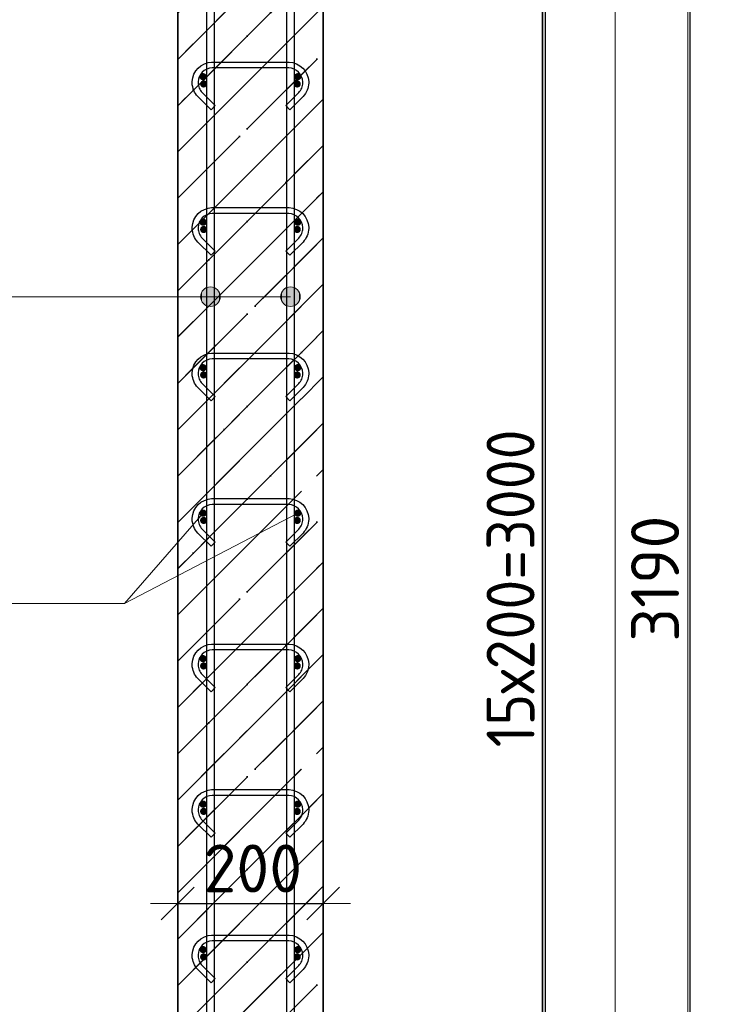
# Model space of a CAD drawing. Header units: millimetres. Extents: x -24871 to 40608, y -2869 to 48080.
# Tile 20 of 119: x -21420 to -20461, y 44129 to 45482. Entities that reach past the tile are written whole.
import ezdxf

# ---------------------------------------------------------------- set-up
doc = ezdxf.new("R2010")
doc.units = ezdxf.units.MM
doc.header["$PDMODE"] = 65
doc.linetypes.add('______11', pattern=[150, 120, -15, 0, -15])
doc.linetypes.add('______5', pattern=[330, 240, -30, 30, -30])
for name, color, linetype, lineweight in [('Standard', 7, 'Continuous', 25), ('Арм.стержн. Арматура края', 96, 'Continuous', 35), ('Арм.стержн. вертикальными 1', 22, 'Continuous', 35), ('Арм.стержн.горизонт. 1', 180, 'Continuous', 35), ('Размерная линия_ общее', 7, 'Continuous', 13)]:
    doc.layers.add(name, color=color, linetype=linetype, lineweight=lineweight)
doc.layers.add('Арм.стержн.Стяжки', color=7, linetype='Continuous', lineweight=35, true_color=0x501e0f)
doc.styles.add('ISOCPEUR', font='ISOCPEUR')
doc.dimstyles.new('DIMSTYLE_5', dxfattribs={"dimtxt": 66, "dimasz": 75, "dimexe": 0, "dimexo": 0, "dimgap": 33, "dimtad": 2, "dimdec": 0, "dimrnd": 5, "dimzin": 12, "dimdsep": 46, "dimtxsty": 'ISOCPEUR', "dimblk1": 'ALL_ML_STRICH', "dimblk2": 'ALL_ML_STRICH', "dimsah": 1, "dimcen": 0, "dimclrd": 7, "dimclre": 256, "dimclrt": 7, "dimadec": 0, "dimazin": 0, "dimtfac": 1, "dimtdec": 0, "dimtix": 1, "dimtmove": 2, "dimatfit": 3, "dimfxl": 0, "dimtzin": 0, "dimlwd": 0, "dimlwe": -3, "dimarcsym": 0})

# ---------------------------------------------------------------- blocks, each defined once
blk = doc.blocks.new('ALL_ML_STRICH')
at = {"color": 0, "linetype": 'ByBlock', "lineweight": -2}
for p, q in [((0, -0.5), (0, 0.5)), ((-0.3, -0.3), (0.3, 0.3)), ((-1, 0), (0.5, 0))]:
    blk.add_line(p, q, dxfattribs=at)
blk = doc.blocks.new('*D88')
at = {"layer": 'DEFPOINTS', "color": 7, "linetype": 'Continuous', "lineweight": 13, "transparency": 33554687}
for p in [(-20880.8, 46299.1), (-21002.8, 43109.1), (-20498.8, 43109.1)]:
    blk.add_point(p, dxfattribs=at)
at = {"layer": 'Размерная линия_ общее', "color": 253, "linetype": 'Continuous', "lineweight": -2, "true_color": 0xa0a0a0, "transparency": 33554687}
for p, q in [((-20860.8, 46299.1), (-20498.8, 46299.1)), ((-20982.8, 43109.1), (-20498.8, 43109.1))]:
    blk.add_line(p, q, dxfattribs=at)
at = {"layer": 'Размерная линия_ общее', "color": 7, "linetype": 'Continuous', "lineweight": -2, "transparency": 33554687}
blk.add_line((-20498.8, 43109.1), (-20498.8, 46299.1), dxfattribs=at)
at = {"layer": 'Размерная линия_ общее', "color": 7, "linetype": 'Continuous', "lineweight": 13, "transparency": 33554687, "xscale": 75, "yscale": 75, "zscale": 75}
for p, rotation in [((-20498.8, 46299.1), 90), ((-20498.8, 43109.1), 270)]:
    blk.add_blockref('ALL_ML_STRICH', p, dxfattribs=dict(at, rotation=rotation))
at = {"layer": 'Размерная линия_ общее', "color": 7, "linetype": 'Continuous', "lineweight": 13, "transparency": 33554687, "insert": (-20546.8, 44714), "char_height": 66, "width": 264, "attachment_point": 5, "rotation": 90, "style": 'ISOCPEUR'}
blk.add_mtext('\\A1;{3190}', dxfattribs=at)
blk = doc.blocks.new('*D91')
at = {"layer": 'DEFPOINTS', "color": 7, "linetype": 'Continuous', "lineweight": 13, "transparency": 33554687}
for p in [(-21037.8, 46204.1), (-21037.8, 43204.1), (-20697.4, 43204.1)]:
    blk.add_point(p, dxfattribs=at)
at = {"layer": 'Размерная линия_ общее', "color": 253, "linetype": 'Continuous', "lineweight": -2, "true_color": 0xa0a0a0, "transparency": 33554687}
for p, q in [((-21017.8, 46204.1), (-20697.4, 46204.1)), ((-21017.8, 43204.1), (-20697.4, 43204.1))]:
    blk.add_line(p, q, dxfattribs=at)
at = {"layer": 'Размерная линия_ общее', "color": 7, "linetype": 'Continuous', "lineweight": -2, "transparency": 33554687}
blk.add_line((-20697.4, 43204.1), (-20697.4, 46204.1), dxfattribs=at)
at = {"layer": 'Размерная линия_ общее', "color": 7, "linetype": 'Continuous', "lineweight": 13, "transparency": 33554687, "xscale": 75, "yscale": 75, "zscale": 75}
for p, rotation in [((-20697.4, 46204.1), 90), ((-20697.4, 43204.1), 270)]:
    blk.add_blockref('ALL_ML_STRICH', p, dxfattribs=dict(at, rotation=rotation))
at = {"layer": 'Размерная линия_ общее', "color": 7, "linetype": 'Continuous', "lineweight": 13, "transparency": 33554687, "insert": (-20778.4, 44482.1), "char_height": 66, "width": 3.3, "attachment_point": 1, "rotation": 90, "line_spacing_factor": 0.60241, "style": 'ISOCPEUR'}
blk.add_mtext('\\W0.91;15х200=3000', dxfattribs=at)
blk = doc.blocks.new('*D102')
at = {"layer": 'DEFPOINTS', "color": 7, "linetype": 'Continuous', "lineweight": 13, "transparency": 33554687}
for p in [(-21202.8, 44267.7), (-21002.8, 44266.8), (-21202.8, 44258.2)]:
    blk.add_point(p, dxfattribs=at)
at = {"layer": 'Размерная линия_ общее', "color": 253, "linetype": 'Continuous', "lineweight": -2, "true_color": 0xa0a0a0, "transparency": 33554687}
for p, q in [((-21202.8, 44267.7), (-21202.8, 44267.7)), ((-21002.8, 44267.7), (-21002.8, 44267.7))]:
    blk.add_line(p, q, dxfattribs=at)
at = {"layer": 'Размерная линия_ общее', "color": 7, "linetype": 'Continuous', "lineweight": -2, "transparency": 33554687}
blk.add_line((-21202.8, 44267.7), (-21002.8, 44267.7), dxfattribs=at)
at = {"layer": 'Размерная линия_ общее', "color": 7, "linetype": 'Continuous', "lineweight": 13, "transparency": 33554687, "xscale": 75, "yscale": 75, "zscale": 75, "rotation": 180}
blk.add_blockref('ALL_ML_STRICH', (-21202.8, 44267.7), dxfattribs=at)
at = {"layer": 'Размерная линия_ общее', "color": 7, "linetype": 'Continuous', "lineweight": 13, "transparency": 33554687, "xscale": 75, "yscale": 75, "zscale": 75}
blk.add_blockref('ALL_ML_STRICH', (-21002.8, 44267.7), dxfattribs=at)
at = {"layer": 'Размерная линия_ общее', "color": 7, "linetype": 'Continuous', "lineweight": 13, "transparency": 33554687, "insert": (-21099.5, 44315.7), "char_height": 66, "width": 198, "attachment_point": 5, "style": 'ISOCPEUR'}
blk.add_mtext('\\A1;{200}', dxfattribs=at)

msp = doc.modelspace()

# ---------------------------------------------------------------- hatches: boundary and pattern name
at = {"layer": 'Standard', "linetype": 'Continuous', "lineweight": 35, "transparency": 33554687}
h = msp.add_hatch(dxfattribs=at)
h.set_pattern_fill('__________541', scale=30, angle=135, style=0, pattern_type=2)
h.set_pattern_definition([(225, (0, 0), (63.63961, -63.63961), [120, -15, 0, -15]), (225, (31.82, -31.82), (63.63961, -63.63961), [240, -30, 30, -30])])
h.paths.add_polyline_path([(-21002.8, 46299.1), (-21202.8, 46299.1), (-21202.8, 43109.1), (-21002.8, 43109.1)], flags=0)
at = {"layer": 'Арм.стержн. Арматура края', "linetype": 'Continuous', "lineweight": 50, "transparency": 33554687}
for points in [[(-21162.1, 45394.1), (-21162.5, 45396), (-21163.6, 45397.6), (-21165.2, 45398.7), (-21167.1, 45399.1), (-21169, 45398.7), (-21170.6, 45397.6), (-21171.7, 45396), (-21172.1, 45394.1), (-21171.7, 45392.2), (-21170.6, 45390.5), (-21169, 45389.5), (-21167.1, 45389.1), (-21165.2, 45389.5), (-21163.6, 45390.5), (-21162.5, 45392.2)], [(-21033.6, 45394.1), (-21034, 45396), (-21035, 45397.6), (-21036.7, 45398.7), (-21038.6, 45399.1), (-21040.5, 45398.7), (-21042.1, 45397.6), (-21043.2, 45396), (-21043.6, 45394.1), (-21043.2, 45392.2), (-21042.1, 45390.5), (-21040.5, 45389.5), (-21038.6, 45389.1), (-21036.7, 45389.5), (-21035, 45390.5), (-21034, 45392.2)], [(-21162.1, 45194.1), (-21162.5, 45196), (-21163.6, 45197.6), (-21165.2, 45198.7), (-21167.1, 45199.1), (-21169, 45198.7), (-21170.6, 45197.6), (-21171.7, 45196), (-21172.1, 45194.1), (-21171.7, 45192.2), (-21170.6, 45190.5), (-21169, 45189.5), (-21167.1, 45189.1), (-21165.2, 45189.5), (-21163.6, 45190.5), (-21162.5, 45192.2)], [(-21033.6, 45194.1), (-21034, 45196), (-21035, 45197.6), (-21036.7, 45198.7), (-21038.6, 45199.1), (-21040.5, 45198.7), (-21042.1, 45197.6), (-21043.2, 45196), (-21043.6, 45194.1), (-21043.2, 45192.2), (-21042.1, 45190.5), (-21040.5, 45189.5), (-21038.6, 45189.1), (-21036.7, 45189.5), (-21035, 45190.5), (-21034, 45192.2)], [(-21162.1, 44994.1), (-21162.5, 44996), (-21163.6, 44997.6), (-21165.2, 44998.7), (-21167.1, 44999.1), (-21169, 44998.7), (-21170.6, 44997.6), (-21171.7, 44996), (-21172.1, 44994.1), (-21171.7, 44992.2), (-21170.6, 44990.5), (-21169, 44989.5), (-21167.1, 44989.1), (-21165.2, 44989.5), (-21163.6, 44990.5), (-21162.5, 44992.2)], [(-21033.6, 44994.1), (-21034, 44996), (-21035, 44997.6), (-21036.7, 44998.7), (-21038.6, 44999.1), (-21040.5, 44998.7), (-21042.1, 44997.6), (-21043.2, 44996), (-21043.6, 44994.1), (-21043.2, 44992.2), (-21042.1, 44990.5), (-21040.5, 44989.5), (-21038.6, 44989.1), (-21036.7, 44989.5), (-21035, 44990.5), (-21034, 44992.2)], [(-21162.1, 44794.1), (-21162.5, 44796), (-21163.6, 44797.6), (-21165.2, 44798.7), (-21167.1, 44799.1), (-21169, 44798.7), (-21170.6, 44797.6), (-21171.7, 44796), (-21172.1, 44794.1), (-21171.7, 44792.2), (-21170.6, 44790.5), (-21169, 44789.5), (-21167.1, 44789.1), (-21165.2, 44789.5), (-21163.6, 44790.5), (-21162.5, 44792.2)], [(-21033.6, 44794.1), (-21034, 44796), (-21035, 44797.6), (-21036.7, 44798.7), (-21038.6, 44799.1), (-21040.5, 44798.7), (-21042.1, 44797.6), (-21043.2, 44796), (-21043.6, 44794.1), (-21043.2, 44792.2), (-21042.1, 44790.5), (-21040.5, 44789.5), (-21038.6, 44789.1), (-21036.7, 44789.5), (-21035, 44790.5), (-21034, 44792.2)], [(-21162.1, 44594.1), (-21162.5, 44596), (-21163.6, 44597.6), (-21165.2, 44598.7), (-21167.1, 44599.1), (-21169, 44598.7), (-21170.6, 44597.6), (-21171.7, 44596), (-21172.1, 44594.1), (-21171.7, 44592.2), (-21170.6, 44590.5), (-21169, 44589.5), (-21167.1, 44589.1), (-21165.2, 44589.5), (-21163.6, 44590.5), (-21162.5, 44592.2)], [(-21033.6, 44594.1), (-21034, 44596), (-21035, 44597.6), (-21036.7, 44598.7), (-21038.6, 44599.1), (-21040.5, 44598.7), (-21042.1, 44597.6), (-21043.2, 44596), (-21043.6, 44594.1), (-21043.2, 44592.2), (-21042.1, 44590.5), (-21040.5, 44589.5), (-21038.6, 44589.1), (-21036.7, 44589.5), (-21035, 44590.5), (-21034, 44592.2)], [(-21162.1, 44394.1), (-21162.5, 44396), (-21163.6, 44397.6), (-21165.2, 44398.7), (-21167.1, 44399.1), (-21169, 44398.7), (-21170.6, 44397.6), (-21171.7, 44396), (-21172.1, 44394.1), (-21171.7, 44392.2), (-21170.6, 44390.5), (-21169, 44389.5), (-21167.1, 44389.1), (-21165.2, 44389.5), (-21163.6, 44390.5), (-21162.5, 44392.2)], [(-21033.6, 44394.1), (-21034, 44396), (-21035, 44397.6), (-21036.7, 44398.7), (-21038.6, 44399.1), (-21040.5, 44398.7), (-21042.1, 44397.6), (-21043.2, 44396), (-21043.6, 44394.1), (-21043.2, 44392.2), (-21042.1, 44390.5), (-21040.5, 44389.5), (-21038.6, 44389.1), (-21036.7, 44389.5), (-21035, 44390.5), (-21034, 44392.2)], [(-21162.1, 44194.1), (-21162.5, 44196), (-21163.6, 44197.6), (-21165.2, 44198.7), (-21167.1, 44199.1), (-21169, 44198.7), (-21170.6, 44197.6), (-21171.7, 44196), (-21172.1, 44194.1), (-21171.7, 44192.2), (-21170.6, 44190.5), (-21169, 44189.5), (-21167.1, 44189.1), (-21165.2, 44189.5), (-21163.6, 44190.5), (-21162.5, 44192.2)], [(-21033.6, 44194.1), (-21034, 44196), (-21035, 44197.6), (-21036.7, 44198.7), (-21038.6, 44199.1), (-21040.5, 44198.7), (-21042.1, 44197.6), (-21043.2, 44196), (-21043.6, 44194.1), (-21043.2, 44192.2), (-21042.1, 44190.5), (-21040.5, 44189.5), (-21038.6, 44189.1), (-21036.7, 44189.5), (-21035, 44190.5), (-21034, 44192.2)]]:
    msp.add_hatch(color=4, dxfattribs=at).paths.add_polyline_path(points)
at = {"layer": 'Арм.стержн. вертикальными 1', "linetype": 'Continuous', "lineweight": 13, "transparency": 33554687}
for points in [[(-21169.4, 45108.4), (-21164.6, 45090.1), (-21164.6, 45113.3)], [(-21169.4, 45108.4), (-21164.6, 45090.1), (-21164.6, 45113.3)], [(-21169.4, 45108.4), (-21164.6, 45090.1), (-21164.6, 45113.3)], [(-21164.6, 45113.3), (-21157.8, 45088.2), (-21157.8, 45115.2)], [(-21164.6, 45113.3), (-21157.8, 45088.2), (-21157.8, 45115.2)], [(-21164.6, 45113.3), (-21157.8, 45088.2), (-21157.8, 45115.2)], [(-21164.6, 45113.3), (-21164.6, 45090.1), (-21157.8, 45088.2)], [(-21164.6, 45113.3), (-21164.6, 45090.1), (-21157.8, 45088.2)], [(-21164.6, 45113.3), (-21164.6, 45090.1), (-21157.8, 45088.2)], [(-21157.8, 45115.2), (-21157.8, 45088.2), (-21151.1, 45090.1)], [(-21157.8, 45115.2), (-21151.1, 45090.1), (-21151.1, 45113.3)], [(-21157.8, 45115.2), (-21157.8, 45088.2), (-21151.1, 45090.1)], [(-21157.8, 45115.2), (-21151.1, 45090.1), (-21151.1, 45113.3)], [(-21157.8, 45115.2), (-21157.8, 45088.2), (-21151.1, 45090.1)], [(-21157.8, 45115.2), (-21151.1, 45090.1), (-21151.1, 45113.3)], [(-21151.1, 45113.3), (-21151.1, 45090.1), (-21146.2, 45094.9)], [(-21151.1, 45113.3), (-21146.2, 45094.9), (-21146.2, 45108.4)], [(-21151.1, 45113.3), (-21151.1, 45090.1), (-21146.2, 45094.9)], [(-21151.1, 45113.3), (-21146.2, 45094.9), (-21146.2, 45108.4)], [(-21151.1, 45113.3), (-21151.1, 45090.1), (-21146.2, 45094.9)], [(-21151.1, 45113.3), (-21146.2, 45094.9), (-21146.2, 45108.4)], [(-21059.4, 45108.4), (-21054.6, 45090.1), (-21054.6, 45113.3)], [(-21059.4, 45108.4), (-21054.6, 45090.1), (-21054.6, 45113.3)], [(-21059.4, 45108.4), (-21054.6, 45090.1), (-21054.6, 45113.3)], [(-21054.6, 45113.3), (-21047.8, 45088.2), (-21047.8, 45115.2)], [(-21054.6, 45113.3), (-21047.8, 45088.2), (-21047.8, 45115.2)], [(-21054.6, 45113.3), (-21047.8, 45088.2), (-21047.8, 45115.2)], [(-21054.6, 45113.3), (-21054.6, 45090.1), (-21047.8, 45088.2)], [(-21054.6, 45113.3), (-21054.6, 45090.1), (-21047.8, 45088.2)], [(-21054.6, 45113.3), (-21054.6, 45090.1), (-21047.8, 45088.2)], [(-21047.8, 45115.2), (-21047.8, 45088.2), (-21041.1, 45090.1)], [(-21047.8, 45115.2), (-21041.1, 45090.1), (-21041.1, 45113.3)], [(-21047.8, 45115.2), (-21047.8, 45088.2), (-21041.1, 45090.1)], [(-21047.8, 45115.2), (-21041.1, 45090.1), (-21041.1, 45113.3)], [(-21047.8, 45115.2), (-21047.8, 45088.2), (-21041.1, 45090.1)], [(-21047.8, 45115.2), (-21041.1, 45090.1), (-21041.1, 45113.3)], [(-21041.1, 45113.3), (-21041.1, 45090.1), (-21036.2, 45094.9)], [(-21041.1, 45113.3), (-21036.2, 45094.9), (-21036.2, 45108.4)], [(-21041.1, 45113.3), (-21041.1, 45090.1), (-21036.2, 45094.9)], [(-21041.1, 45113.3), (-21036.2, 45094.9), (-21036.2, 45108.4)], [(-21041.1, 45113.3), (-21041.1, 45090.1), (-21036.2, 45094.9)], [(-21041.1, 45113.3), (-21036.2, 45094.9), (-21036.2, 45108.4)], [(-21169.4, 45094.9), (-21169.4, 45108.4), (-21171.3, 45101.7)], [(-21169.4, 45094.9), (-21169.4, 45108.4), (-21171.3, 45101.7)], [(-21169.4, 45094.9), (-21169.4, 45108.4), (-21171.3, 45101.7)], [(-21169.4, 45108.4), (-21169.4, 45094.9), (-21164.6, 45090.1)], [(-21169.4, 45108.4), (-21169.4, 45094.9), (-21164.6, 45090.1)], [(-21169.4, 45108.4), (-21169.4, 45094.9), (-21164.6, 45090.1)], [(-21146.2, 45108.4), (-21146.2, 45094.9), (-21144.3, 45101.7)], [(-21146.2, 45108.4), (-21146.2, 45094.9), (-21144.3, 45101.7)], [(-21146.2, 45108.4), (-21146.2, 45094.9), (-21144.3, 45101.7)], [(-21059.4, 45094.9), (-21059.4, 45108.4), (-21061.3, 45101.7)], [(-21059.4, 45094.9), (-21059.4, 45108.4), (-21061.3, 45101.7)], [(-21059.4, 45094.9), (-21059.4, 45108.4), (-21061.3, 45101.7)], [(-21059.4, 45108.4), (-21059.4, 45094.9), (-21054.6, 45090.1)], [(-21059.4, 45108.4), (-21059.4, 45094.9), (-21054.6, 45090.1)], [(-21059.4, 45108.4), (-21059.4, 45094.9), (-21054.6, 45090.1)], [(-21036.2, 45108.4), (-21036.2, 45094.9), (-21034.3, 45101.7)], [(-21036.2, 45108.4), (-21036.2, 45094.9), (-21034.3, 45101.7)], [(-21036.2, 45108.4), (-21036.2, 45094.9), (-21034.3, 45101.7)]]:
    msp.add_hatch(color=7, dxfattribs=at).paths.add_polyline_path(points)
at = {"layer": 'Арм.стержн.горизонт. 1', "linetype": 'Continuous', "lineweight": 50, "transparency": 33554687}
for points in [[(-21162.8, 45404.1), (-21163.2, 45406), (-21164.3, 45407.6), (-21165.9, 45408.7), (-21167.8, 45409.1), (-21169.7, 45408.7), (-21171.4, 45407.6), (-21172.5, 45406), (-21172.8, 45404.1), (-21172.5, 45402.2), (-21171.4, 45400.5), (-21169.7, 45399.5), (-21167.8, 45399.1), (-21165.9, 45399.5), (-21164.3, 45400.5), (-21163.2, 45402.2)], [(-21032.8, 45404.1), (-21033.2, 45406), (-21034.3, 45407.6), (-21035.9, 45408.7), (-21037.8, 45409.1), (-21039.7, 45408.7), (-21041.4, 45407.6), (-21042.5, 45406), (-21042.8, 45404.1), (-21042.5, 45402.2), (-21041.4, 45400.5), (-21039.7, 45399.5), (-21037.8, 45399.1), (-21035.9, 45399.5), (-21034.3, 45400.5), (-21033.2, 45402.2)], [(-21162.8, 45204.1), (-21163.2, 45206), (-21164.3, 45207.6), (-21165.9, 45208.7), (-21167.8, 45209.1), (-21169.7, 45208.7), (-21171.4, 45207.6), (-21172.5, 45206), (-21172.8, 45204.1), (-21172.5, 45202.2), (-21171.4, 45200.5), (-21169.7, 45199.5), (-21167.8, 45199.1), (-21165.9, 45199.5), (-21164.3, 45200.5), (-21163.2, 45202.2)], [(-21032.8, 45204.1), (-21033.2, 45206), (-21034.3, 45207.6), (-21035.9, 45208.7), (-21037.8, 45209.1), (-21039.7, 45208.7), (-21041.4, 45207.6), (-21042.5, 45206), (-21042.8, 45204.1), (-21042.5, 45202.2), (-21041.4, 45200.5), (-21039.7, 45199.5), (-21037.8, 45199.1), (-21035.9, 45199.5), (-21034.3, 45200.5), (-21033.2, 45202.2)], [(-21162.8, 45004.1), (-21163.2, 45006), (-21164.3, 45007.6), (-21165.9, 45008.7), (-21167.8, 45009.1), (-21169.7, 45008.7), (-21171.4, 45007.6), (-21172.5, 45006), (-21172.8, 45004.1), (-21172.5, 45002.2), (-21171.4, 45000.5), (-21169.7, 44999.5), (-21167.8, 44999.1), (-21165.9, 44999.5), (-21164.3, 45000.5), (-21163.2, 45002.2)], [(-21032.8, 45004.1), (-21033.2, 45006), (-21034.3, 45007.6), (-21035.9, 45008.7), (-21037.8, 45009.1), (-21039.7, 45008.7), (-21041.4, 45007.6), (-21042.5, 45006), (-21042.8, 45004.1), (-21042.5, 45002.2), (-21041.4, 45000.5), (-21039.7, 44999.5), (-21037.8, 44999.1), (-21035.9, 44999.5), (-21034.3, 45000.5), (-21033.2, 45002.2)], [(-21162.8, 44804.1), (-21163.2, 44806), (-21164.3, 44807.6), (-21165.9, 44808.7), (-21167.8, 44809.1), (-21169.7, 44808.7), (-21171.4, 44807.6), (-21172.5, 44806), (-21172.8, 44804.1), (-21172.5, 44802.2), (-21171.4, 44800.5), (-21169.7, 44799.5), (-21167.8, 44799.1), (-21165.9, 44799.5), (-21164.3, 44800.5), (-21163.2, 44802.2)], [(-21032.8, 44804.1), (-21033.2, 44806), (-21034.3, 44807.6), (-21035.9, 44808.7), (-21037.8, 44809.1), (-21039.7, 44808.7), (-21041.4, 44807.6), (-21042.5, 44806), (-21042.8, 44804.1), (-21042.5, 44802.2), (-21041.4, 44800.5), (-21039.7, 44799.5), (-21037.8, 44799.1), (-21035.9, 44799.5), (-21034.3, 44800.5), (-21033.2, 44802.2)], [(-21162.8, 44604.1), (-21163.2, 44606), (-21164.3, 44607.6), (-21165.9, 44608.7), (-21167.8, 44609.1), (-21169.7, 44608.7), (-21171.4, 44607.6), (-21172.5, 44606), (-21172.8, 44604.1), (-21172.5, 44602.2), (-21171.4, 44600.5), (-21169.7, 44599.5), (-21167.8, 44599.1), (-21165.9, 44599.5), (-21164.3, 44600.5), (-21163.2, 44602.2)], [(-21032.8, 44604.1), (-21033.2, 44606), (-21034.3, 44607.6), (-21035.9, 44608.7), (-21037.8, 44609.1), (-21039.7, 44608.7), (-21041.4, 44607.6), (-21042.5, 44606), (-21042.8, 44604.1), (-21042.5, 44602.2), (-21041.4, 44600.5), (-21039.7, 44599.5), (-21037.8, 44599.1), (-21035.9, 44599.5), (-21034.3, 44600.5), (-21033.2, 44602.2)], [(-21162.8, 44404.1), (-21163.2, 44406), (-21164.3, 44407.6), (-21165.9, 44408.7), (-21167.8, 44409.1), (-21169.7, 44408.7), (-21171.4, 44407.6), (-21172.5, 44406), (-21172.8, 44404.1), (-21172.5, 44402.2), (-21171.4, 44400.5), (-21169.7, 44399.5), (-21167.8, 44399.1), (-21165.9, 44399.5), (-21164.3, 44400.5), (-21163.2, 44402.2)], [(-21032.8, 44404.1), (-21033.2, 44406), (-21034.3, 44407.6), (-21035.9, 44408.7), (-21037.8, 44409.1), (-21039.7, 44408.7), (-21041.4, 44407.6), (-21042.5, 44406), (-21042.8, 44404.1), (-21042.5, 44402.2), (-21041.4, 44400.5), (-21039.7, 44399.5), (-21037.8, 44399.1), (-21035.9, 44399.5), (-21034.3, 44400.5), (-21033.2, 44402.2)], [(-21162.8, 44204.1), (-21163.2, 44206), (-21164.3, 44207.6), (-21165.9, 44208.7), (-21167.8, 44209.1), (-21169.7, 44208.7), (-21171.4, 44207.6), (-21172.5, 44206), (-21172.8, 44204.1), (-21172.5, 44202.2), (-21171.4, 44200.5), (-21169.7, 44199.5), (-21167.8, 44199.1), (-21165.9, 44199.5), (-21164.3, 44200.5), (-21163.2, 44202.2)], [(-21032.8, 44204.1), (-21033.2, 44206), (-21034.3, 44207.6), (-21035.9, 44208.7), (-21037.8, 44209.1), (-21039.7, 44208.7), (-21041.4, 44207.6), (-21042.5, 44206), (-21042.8, 44204.1), (-21042.5, 44202.2), (-21041.4, 44200.5), (-21039.7, 44199.5), (-21037.8, 44199.1), (-21035.9, 44199.5), (-21034.3, 44200.5), (-21033.2, 44202.2)]]:
    msp.add_hatch(color=4, dxfattribs=at).paths.add_polyline_path(points)

# ---------------------------------------------------------------- linework, layer by layer
at = {"layer": 'Standard', "color": 52, "linetype": 'Continuous', "lineweight": 13, "transparency": 33554687}
for p, q in [((-20701.6, 47549.1), (-20701.6, 42675)), ((-20701.6, 42675), (-20701.6, 47549.1))]:
    msp.add_line(p, q, dxfattribs=at)
at = {"layer": 'Standard', "color": 52, "linetype": 'Continuous', "lineweight": -3, "transparency": 33554687}
for p, q in [((-20701.6, 47549.1), (-20701.6, 42675)), ((-20701.6, 42675), (-20701.6, 47549.1))]:
    msp.add_line(p, q, dxfattribs=at)
at = {"layer": 'Standard', "color": 7, "linetype": 'Continuous', "lineweight": 35, "transparency": 33554687}
for p, q in [((-21202.8, 46299.1), (-21202.8, 43109.1)), ((-21202.8, 46299.1), (-21202.8, 43109.1)), ((-21002.8, 43109.1), (-21002.8, 46299.1)), ((-21002.8, 43109.1), (-21002.8, 46299.1))]:
    msp.add_line(p, q, dxfattribs=at)
at = {"layer": 'Standard', "color": 253, "linetype": '______5', "lineweight": 35, "true_color": 0xababab, "transparency": 33554687}
for p, q in [((-21202.8, 45427.8), (-21002.8, 45627.8)), ((-21202.8, 45300.6), (-21002.8, 45500.6)), ((-21202.8, 45173.3), (-21002.8, 45373.3)), ((-21202.8, 45046), (-21002.8, 45246)), ((-21202.8, 44918.7), (-21002.8, 45118.7)), ((-21202.8, 44791.4), (-21002.8, 44991.4)), ((-21202.8, 44664.2), (-21002.8, 44864.2)), ((-21202.8, 44536.9), (-21002.8, 44736.9)), ((-21202.8, 44409.6), (-21002.8, 44609.6)), ((-21202.8, 44282.3), (-21002.8, 44482.3)), ((-21202.8, 44155), (-21002.8, 44355)), ((-21202.8, 44027.8), (-21002.8, 44227.8))]:
    msp.add_line(p, q, dxfattribs=at)
at = {"layer": 'Standard', "color": 253, "linetype": '______11', "lineweight": 35, "true_color": 0xababab, "transparency": 33554687}
for p, q in [((-21202.8, 45364.2), (-21002.8, 45564.2)), ((-21202.8, 45236.9), (-21002.8, 45436.9)), ((-21202.8, 45109.6), (-21002.8, 45309.6)), ((-21202.8, 44982.4), (-21002.8, 45182.4)), ((-21202.8, 44855.1), (-21002.8, 45055.1)), ((-21202.8, 44727.8), (-21002.8, 44927.8)), ((-21202.8, 44600.5), (-21002.8, 44800.5)), ((-21202.8, 44473.2), (-21002.8, 44673.2)), ((-21202.8, 44346), (-21002.8, 44546)), ((-21202.8, 44218.7), (-21002.8, 44418.7)), ((-21202.8, 44091.4), (-21002.8, 44291.4)), ((-21202.8, 43964.1), (-21002.8, 44164.1))]:
    msp.add_line(p, q, dxfattribs=at)
at = {"layer": 'Standard', "color": 7, "linetype": 'Continuous', "lineweight": 13, "transparency": 33554687}
msp.add_line((-21037.8, 44804.1), (-21275.9, 44679.7), dxfattribs=at)
for points in [[(-21726.6, 42475), (-20501.6, 42475), (-20501.6, 47749.1), (-21726.6, 47749.1), (-21726.6, 42475)], [(-21626.6, 42575), (-20601.6, 42575), (-20601.6, 47649.1), (-21626.6, 47649.1), (-21626.6, 42575)]]:
    msp.add_lwpolyline(points, dxfattribs=at)
at = {"layer": 'Арм.стержн. вертикальными 1', "color": 7, "linetype": 'Continuous', "lineweight": 13, "transparency": 33554687}
for p, q in [((-21157.8, 45115.2), (-21157.8, 45115.2)), ((-21157.8, 45115.2), (-21157.8, 45115.2)), ((-21157.8, 45115.2), (-21157.8, 45115.2)), ((-21047.8, 45115.2), (-21047.8, 45115.2)), ((-21047.8, 45115.2), (-21047.8, 45115.2)), ((-21047.8, 45115.2), (-21047.8, 45115.2)), ((-22007.9, 45101.7), (-21403.9, 45101.7)), ((-21403.9, 45101.7), (-21157.8, 45101.7)), ((-21403.9, 45101.7), (-21157.8, 45101.7)), ((-21403.9, 45101.7), (-21157.8, 45101.7)), ((-21403.9, 45101.7), (-21047.8, 45101.7)), ((-21403.9, 45101.7), (-21047.8, 45101.7)), ((-21403.9, 45101.7), (-21047.8, 45101.7)), ((-21171.3, 45101.7), (-21171.3, 45101.7)), ((-21171.3, 45101.7), (-21171.3, 45101.7)), ((-21171.3, 45101.7), (-21171.3, 45101.7)), ((-21144.3, 45101.7), (-21144.3, 45101.7)), ((-21144.3, 45101.7), (-21144.3, 45101.7)), ((-21144.3, 45101.7), (-21144.3, 45101.7)), ((-21061.3, 45101.7), (-21061.3, 45101.7)), ((-21061.3, 45101.7), (-21061.3, 45101.7)), ((-21061.3, 45101.7), (-21061.3, 45101.7)), ((-21034.3, 45101.7), (-21034.3, 45101.7)), ((-21034.3, 45101.7), (-21034.3, 45101.7)), ((-21034.3, 45101.7), (-21034.3, 45101.7)), ((-21157.8, 45088.2), (-21157.8, 45088.2)), ((-21157.8, 45088.2), (-21157.8, 45088.2)), ((-21157.8, 45088.2), (-21157.8, 45088.2)), ((-21047.8, 45088.2), (-21047.8, 45088.2)), ((-21047.8, 45088.2), (-21047.8, 45088.2)), ((-21047.8, 45088.2), (-21047.8, 45088.2))]:
    msp.add_line(p, q, dxfattribs=at)
at = {"layer": 'Арм.стержн. вертикальными 1', "color": 4, "linetype": 'Continuous', "lineweight": 25, "transparency": 33554687}
for points in [[(-21162.8, 43109.1), (-21162.8, 47309.1), (-21152.8, 47309.1), (-21152.8, 43109.1), (-21162.8, 43109.1)], [(-21162.8, 43109.1), (-21162.8, 47309.1), (-21152.8, 47309.1), (-21152.8, 43109.1), (-21162.8, 43109.1)], [(-21162.8, 43109.1), (-21162.8, 47309.1), (-21152.8, 47309.1), (-21152.8, 43109.1), (-21162.8, 43109.1)], [(-21052.8, 43109.1), (-21052.8, 47309.1), (-21042.8, 47309.1), (-21042.8, 43109.1), (-21052.8, 43109.1)], [(-21052.8, 43109.1), (-21052.8, 47309.1), (-21042.8, 47309.1), (-21042.8, 43109.1), (-21052.8, 43109.1)], [(-21052.8, 43109.1), (-21052.8, 47309.1), (-21042.8, 47309.1), (-21042.8, 43109.1), (-21052.8, 43109.1)]]:
    msp.add_lwpolyline(points, dxfattribs=at)
at = {"layer": 'Арм.стержн. вертикальными 1', "color": 7, "linetype": 'Continuous', "lineweight": 13, "transparency": 33554687}
for centre in [(-21157.8, 45101.7), (-21157.8, 45101.7), (-21157.8, 45101.7), (-21047.8, 45101.7), (-21047.8, 45101.7), (-21047.8, 45101.7)]:
    msp.add_circle(centre, 13.5, dxfattribs=at)
at = {"layer": 'Арм.стержн.горизонт. 1', "color": 7, "linetype": 'Continuous', "lineweight": 13, "transparency": 33554687}
for p, q in [((-21275.9, 44679.7), (-21167.8, 44804.1)), ((-22007.9, 44679.7), (-21275.9, 44679.7))]:
    msp.add_line(p, q, dxfattribs=at)
at = {"layer": 'Арм.стержн.Стяжки', "color": 40, "linetype": 'Continuous', "lineweight": 25, "transparency": 33554687}
for points in [[(-21054.3, 45364.3), (-21036.4, 45382.2), (-21035.2, 45383.6), (-21034.1, 45385.2), (-21033.1, 45386.8), (-21032.4, 45388.4), (-21031.7, 45390.2), (-21031.3, 45392), (-21031, 45393.8), (-21030.8, 45395.7), (-21030.8, 45396.8), (-21031.3, 45400.5), (-21032.5, 45404.1), (-21034.4, 45407.5), (-21036.7, 45410.2), (-21039.4, 45412.5), (-21042.8, 45414.4), (-21046.5, 45415.6), (-21050.1, 45416.1), (-21155.6, 45416.1), (-21159.2, 45415.6), (-21162.9, 45414.4), (-21166.2, 45412.5), (-21169, 45410.2), (-21171.2, 45407.5), (-21173.1, 45404.1), (-21174.3, 45400.5), (-21174.8, 45396.8), (-21174.8, 45395.7), (-21174.7, 45393.8), (-21174.4, 45392), (-21173.9, 45390.2), (-21173.3, 45388.4), (-21172.5, 45386.8), (-21171.6, 45385.2), (-21170.5, 45383.6), (-21169.2, 45382.2), (-21151.4, 45364.3), (-21157, 45358.7), (-21175.1, 45376.8), (-21176.8, 45378.7), (-21178.3, 45380.8), (-21179.6, 45383), (-21180.7, 45385.4), (-21181.6, 45387.8), (-21182.2, 45390.3), (-21182.7, 45392.9), (-21182.8, 45395.4), (-21182.8, 45397.4), (-21182.2, 45402.3), (-21180.5, 45407.4), (-21177.9, 45412), (-21174.6, 45415.9), (-21170.8, 45419.1), (-21166.1, 45421.7), (-21161, 45423.4), (-21156.2, 45424.1), (-21049.5, 45424.1), (-21044.6, 45423.4), (-21039.6, 45421.7), (-21034.9, 45419.1), (-21031, 45415.9), (-21027.8, 45412), (-21025.2, 45407.4), (-21023.5, 45402.3), (-21022.8, 45397.4), (-21022.8, 45395.4), (-21023, 45392.9), (-21023.4, 45390.3), (-21024.1, 45387.8), (-21025, 45385.4), (-21026.1, 45383), (-21027.4, 45380.8), (-21028.9, 45378.7), (-21030.6, 45376.8), (-21048.6, 45358.7), (-21054.3, 45364.3)], [(-21054.3, 45164.3), (-21036.4, 45182.2), (-21035.2, 45183.6), (-21034.1, 45185.2), (-21033.1, 45186.8), (-21032.4, 45188.4), (-21031.7, 45190.2), (-21031.3, 45192), (-21031, 45193.8), (-21030.8, 45195.7), (-21030.8, 45196.8), (-21031.3, 45200.5), (-21032.5, 45204.1), (-21034.4, 45207.5), (-21036.7, 45210.2), (-21039.4, 45212.5), (-21042.8, 45214.4), (-21046.5, 45215.6), (-21050.1, 45216.1), (-21155.6, 45216.1), (-21159.2, 45215.6), (-21162.9, 45214.4), (-21166.2, 45212.5), (-21169, 45210.2), (-21171.2, 45207.5), (-21173.1, 45204.1), (-21174.3, 45200.5), (-21174.8, 45196.8), (-21174.8, 45195.7), (-21174.7, 45193.8), (-21174.4, 45192), (-21173.9, 45190.2), (-21173.3, 45188.4), (-21172.5, 45186.8), (-21171.6, 45185.2), (-21170.5, 45183.6), (-21169.2, 45182.2), (-21151.4, 45164.3), (-21157, 45158.7), (-21175.1, 45176.8), (-21176.8, 45178.7), (-21178.3, 45180.8), (-21179.6, 45183), (-21180.7, 45185.4), (-21181.6, 45187.8), (-21182.2, 45190.3), (-21182.7, 45192.9), (-21182.8, 45195.4), (-21182.8, 45197.4), (-21182.2, 45202.3), (-21180.5, 45207.4), (-21177.9, 45212), (-21174.6, 45215.9), (-21170.8, 45219.1), (-21166.1, 45221.7), (-21161, 45223.4), (-21156.2, 45224.1), (-21049.5, 45224.1), (-21044.6, 45223.4), (-21039.6, 45221.7), (-21034.9, 45219.1), (-21031, 45215.9), (-21027.8, 45212), (-21025.2, 45207.4), (-21023.5, 45202.3), (-21022.8, 45197.4), (-21022.8, 45195.4), (-21023, 45192.9), (-21023.4, 45190.3), (-21024.1, 45187.8), (-21025, 45185.4), (-21026.1, 45183), (-21027.4, 45180.8), (-21028.9, 45178.7), (-21030.6, 45176.8), (-21048.6, 45158.7), (-21054.3, 45164.3)], [(-21054.3, 45164.3), (-21036.4, 45182.2), (-21035.2, 45183.6), (-21034.1, 45185.2), (-21033.1, 45186.8), (-21032.4, 45188.4), (-21031.7, 45190.2), (-21031.3, 45192), (-21031, 45193.8), (-21030.8, 45195.7), (-21030.8, 45196.8), (-21031.3, 45200.5), (-21032.5, 45204.1), (-21034.4, 45207.5), (-21036.7, 45210.2), (-21039.4, 45212.5), (-21042.8, 45214.4), (-21046.5, 45215.6), (-21050.1, 45216.1), (-21155.6, 45216.1), (-21159.2, 45215.6), (-21162.9, 45214.4), (-21166.2, 45212.5), (-21169, 45210.2), (-21171.2, 45207.5), (-21173.1, 45204.1), (-21174.3, 45200.5), (-21174.8, 45196.8), (-21174.8, 45195.7), (-21174.7, 45193.8), (-21174.4, 45192), (-21173.9, 45190.2), (-21173.3, 45188.4), (-21172.5, 45186.8), (-21171.6, 45185.2), (-21170.5, 45183.6), (-21169.2, 45182.2), (-21151.4, 45164.3), (-21157, 45158.7), (-21175.1, 45176.8), (-21176.8, 45178.7), (-21178.3, 45180.8), (-21179.6, 45183), (-21180.7, 45185.4), (-21181.6, 45187.8), (-21182.2, 45190.3), (-21182.7, 45192.9), (-21182.8, 45195.4), (-21182.8, 45197.4), (-21182.2, 45202.3), (-21180.5, 45207.4), (-21177.9, 45212), (-21174.6, 45215.9), (-21170.8, 45219.1), (-21166.1, 45221.7), (-21161, 45223.4), (-21156.2, 45224.1), (-21049.5, 45224.1), (-21044.6, 45223.4), (-21039.6, 45221.7), (-21034.9, 45219.1), (-21031, 45215.9), (-21027.8, 45212), (-21025.2, 45207.4), (-21023.5, 45202.3), (-21022.8, 45197.4), (-21022.8, 45195.4), (-21023, 45192.9), (-21023.4, 45190.3), (-21024.1, 45187.8), (-21025, 45185.4), (-21026.1, 45183), (-21027.4, 45180.8), (-21028.9, 45178.7), (-21030.6, 45176.8), (-21048.6, 45158.7), (-21054.3, 45164.3)], [(-21054.3, 44964.3), (-21036.4, 44982.2), (-21035.2, 44983.6), (-21034.1, 44985.2), (-21033.1, 44986.8), (-21032.4, 44988.4), (-21031.7, 44990.2), (-21031.3, 44992), (-21031, 44993.8), (-21030.8, 44995.7), (-21030.8, 44996.8), (-21031.3, 45000.5), (-21032.5, 45004.1), (-21034.4, 45007.5), (-21036.7, 45010.2), (-21039.4, 45012.5), (-21042.8, 45014.4), (-21046.5, 45015.6), (-21050.1, 45016.1), (-21155.6, 45016.1), (-21159.2, 45015.6), (-21162.9, 45014.4), (-21166.2, 45012.5), (-21169, 45010.2), (-21171.2, 45007.5), (-21173.1, 45004.1), (-21174.3, 45000.5), (-21174.8, 44996.8), (-21174.8, 44995.7), (-21174.7, 44993.8), (-21174.4, 44992), (-21173.9, 44990.2), (-21173.3, 44988.4), (-21172.5, 44986.8), (-21171.6, 44985.2), (-21170.5, 44983.6), (-21169.2, 44982.2), (-21151.4, 44964.3), (-21157, 44958.7), (-21175.1, 44976.8), (-21176.8, 44978.7), (-21178.3, 44980.8), (-21179.6, 44983), (-21180.7, 44985.4), (-21181.6, 44987.8), (-21182.2, 44990.3), (-21182.7, 44992.9), (-21182.8, 44995.4), (-21182.8, 44997.4), (-21182.2, 45002.3), (-21180.5, 45007.4), (-21177.9, 45012), (-21174.6, 45015.9), (-21170.8, 45019.1), (-21166.1, 45021.7), (-21161, 45023.4), (-21156.2, 45024.1), (-21049.5, 45024.1), (-21044.6, 45023.4), (-21039.6, 45021.7), (-21034.9, 45019.1), (-21031, 45015.9), (-21027.8, 45012), (-21025.2, 45007.4), (-21023.5, 45002.3), (-21022.8, 44997.4), (-21022.8, 44995.4), (-21023, 44992.9), (-21023.4, 44990.3), (-21024.1, 44987.8), (-21025, 44985.4), (-21026.1, 44983), (-21027.4, 44980.8), (-21028.9, 44978.7), (-21030.6, 44976.8), (-21048.6, 44958.7), (-21054.3, 44964.3)], [(-21054.3, 44764.3), (-21036.4, 44782.2), (-21035.2, 44783.6), (-21034.1, 44785.2), (-21033.1, 44786.8), (-21032.4, 44788.4), (-21031.7, 44790.2), (-21031.3, 44792), (-21031, 44793.8), (-21030.8, 44795.7), (-21030.8, 44796.8), (-21031.3, 44800.5), (-21032.5, 44804.1), (-21034.4, 44807.5), (-21036.7, 44810.2), (-21039.4, 44812.5), (-21042.8, 44814.4), (-21046.5, 44815.6), (-21050.1, 44816.1), (-21155.6, 44816.1), (-21159.2, 44815.6), (-21162.9, 44814.4), (-21166.2, 44812.5), (-21169, 44810.2), (-21171.2, 44807.5), (-21173.1, 44804.1), (-21174.3, 44800.5), (-21174.8, 44796.8), (-21174.8, 44795.7), (-21174.7, 44793.8), (-21174.4, 44792), (-21173.9, 44790.2), (-21173.3, 44788.4), (-21172.5, 44786.8), (-21171.6, 44785.2), (-21170.5, 44783.6), (-21169.2, 44782.2), (-21151.4, 44764.3), (-21157, 44758.7), (-21175.1, 44776.8), (-21176.8, 44778.7), (-21178.3, 44780.8), (-21179.6, 44783), (-21180.7, 44785.4), (-21181.6, 44787.8), (-21182.2, 44790.3), (-21182.7, 44792.9), (-21182.8, 44795.4), (-21182.8, 44797.4), (-21182.2, 44802.3), (-21180.5, 44807.4), (-21177.9, 44812), (-21174.6, 44815.9), (-21170.8, 44819.1), (-21166.1, 44821.7), (-21161, 44823.4), (-21156.2, 44824.1), (-21049.5, 44824.1), (-21044.6, 44823.4), (-21039.6, 44821.7), (-21034.9, 44819.1), (-21031, 44815.9), (-21027.8, 44812), (-21025.2, 44807.4), (-21023.5, 44802.3), (-21022.8, 44797.4), (-21022.8, 44795.4), (-21023, 44792.9), (-21023.4, 44790.3), (-21024.1, 44787.8), (-21025, 44785.4), (-21026.1, 44783), (-21027.4, 44780.8), (-21028.9, 44778.7), (-21030.6, 44776.8), (-21048.6, 44758.7), (-21054.3, 44764.3)], [(-21054.3, 44764.3), (-21036.4, 44782.2), (-21035.2, 44783.6), (-21034.1, 44785.2), (-21033.1, 44786.8), (-21032.4, 44788.4), (-21031.7, 44790.2), (-21031.3, 44792), (-21031, 44793.8), (-21030.8, 44795.7), (-21030.8, 44796.8), (-21031.3, 44800.5), (-21032.5, 44804.1), (-21034.4, 44807.5), (-21036.7, 44810.2), (-21039.4, 44812.5), (-21042.8, 44814.4), (-21046.5, 44815.6), (-21050.1, 44816.1), (-21155.6, 44816.1), (-21159.2, 44815.6), (-21162.9, 44814.4), (-21166.2, 44812.5), (-21169, 44810.2), (-21171.2, 44807.5), (-21173.1, 44804.1), (-21174.3, 44800.5), (-21174.8, 44796.8), (-21174.8, 44795.7), (-21174.7, 44793.8), (-21174.4, 44792), (-21173.9, 44790.2), (-21173.3, 44788.4), (-21172.5, 44786.8), (-21171.6, 44785.2), (-21170.5, 44783.6), (-21169.2, 44782.2), (-21151.4, 44764.3), (-21157, 44758.7), (-21175.1, 44776.8), (-21176.8, 44778.7), (-21178.3, 44780.8), (-21179.6, 44783), (-21180.7, 44785.4), (-21181.6, 44787.8), (-21182.2, 44790.3), (-21182.7, 44792.9), (-21182.8, 44795.4), (-21182.8, 44797.4), (-21182.2, 44802.3), (-21180.5, 44807.4), (-21177.9, 44812), (-21174.6, 44815.9), (-21170.8, 44819.1), (-21166.1, 44821.7), (-21161, 44823.4), (-21156.2, 44824.1), (-21049.5, 44824.1), (-21044.6, 44823.4), (-21039.6, 44821.7), (-21034.9, 44819.1), (-21031, 44815.9), (-21027.8, 44812), (-21025.2, 44807.4), (-21023.5, 44802.3), (-21022.8, 44797.4), (-21022.8, 44795.4), (-21023, 44792.9), (-21023.4, 44790.3), (-21024.1, 44787.8), (-21025, 44785.4), (-21026.1, 44783), (-21027.4, 44780.8), (-21028.9, 44778.7), (-21030.6, 44776.8), (-21048.6, 44758.7), (-21054.3, 44764.3)], [(-21054.3, 44564.3), (-21036.4, 44582.2), (-21035.2, 44583.6), (-21034.1, 44585.2), (-21033.1, 44586.8), (-21032.4, 44588.4), (-21031.7, 44590.2), (-21031.3, 44592), (-21031, 44593.8), (-21030.8, 44595.7), (-21030.8, 44596.8), (-21031.3, 44600.5), (-21032.5, 44604.1), (-21034.4, 44607.5), (-21036.7, 44610.2), (-21039.4, 44612.5), (-21042.8, 44614.4), (-21046.5, 44615.6), (-21050.1, 44616.1), (-21155.6, 44616.1), (-21159.2, 44615.6), (-21162.9, 44614.4), (-21166.2, 44612.5), (-21169, 44610.2), (-21171.2, 44607.5), (-21173.1, 44604.1), (-21174.3, 44600.5), (-21174.8, 44596.8), (-21174.8, 44595.7), (-21174.7, 44593.8), (-21174.4, 44592), (-21173.9, 44590.2), (-21173.3, 44588.4), (-21172.5, 44586.8), (-21171.6, 44585.2), (-21170.5, 44583.6), (-21169.2, 44582.2), (-21151.4, 44564.3), (-21157, 44558.7), (-21175.1, 44576.8), (-21176.8, 44578.7), (-21178.3, 44580.8), (-21179.6, 44583), (-21180.7, 44585.4), (-21181.6, 44587.8), (-21182.2, 44590.3), (-21182.7, 44592.9), (-21182.8, 44595.4), (-21182.8, 44597.4), (-21182.2, 44602.3), (-21180.5, 44607.4), (-21177.9, 44612), (-21174.6, 44615.9), (-21170.8, 44619.1), (-21166.1, 44621.7), (-21161, 44623.4), (-21156.2, 44624.1), (-21049.5, 44624.1), (-21044.6, 44623.4), (-21039.6, 44621.7), (-21034.9, 44619.1), (-21031, 44615.9), (-21027.8, 44612), (-21025.2, 44607.4), (-21023.5, 44602.3), (-21022.8, 44597.4), (-21022.8, 44595.4), (-21023, 44592.9), (-21023.4, 44590.3), (-21024.1, 44587.8), (-21025, 44585.4), (-21026.1, 44583), (-21027.4, 44580.8), (-21028.9, 44578.7), (-21030.6, 44576.8), (-21048.6, 44558.7), (-21054.3, 44564.3)], [(-21054.3, 44364.3), (-21036.4, 44382.2), (-21035.2, 44383.6), (-21034.1, 44385.2), (-21033.1, 44386.8), (-21032.4, 44388.4), (-21031.7, 44390.2), (-21031.3, 44392), (-21031, 44393.8), (-21030.8, 44395.7), (-21030.8, 44396.8), (-21031.3, 44400.5), (-21032.5, 44404.1), (-21034.4, 44407.5), (-21036.7, 44410.2), (-21039.4, 44412.5), (-21042.8, 44414.4), (-21046.5, 44415.6), (-21050.1, 44416.1), (-21155.6, 44416.1), (-21159.2, 44415.6), (-21162.9, 44414.4), (-21166.2, 44412.5), (-21169, 44410.2), (-21171.2, 44407.5), (-21173.1, 44404.1), (-21174.3, 44400.5), (-21174.8, 44396.8), (-21174.8, 44395.7), (-21174.7, 44393.8), (-21174.4, 44392), (-21173.9, 44390.2), (-21173.3, 44388.4), (-21172.5, 44386.8), (-21171.6, 44385.2), (-21170.5, 44383.6), (-21169.2, 44382.2), (-21151.4, 44364.3), (-21157, 44358.7), (-21175.1, 44376.8), (-21176.8, 44378.7), (-21178.3, 44380.8), (-21179.6, 44383), (-21180.7, 44385.4), (-21181.6, 44387.8), (-21182.2, 44390.3), (-21182.7, 44392.9), (-21182.8, 44395.4), (-21182.8, 44397.4), (-21182.2, 44402.3), (-21180.5, 44407.4), (-21177.9, 44412), (-21174.6, 44415.9), (-21170.8, 44419.1), (-21166.1, 44421.7), (-21161, 44423.4), (-21156.2, 44424.1), (-21049.5, 44424.1), (-21044.6, 44423.4), (-21039.6, 44421.7), (-21034.9, 44419.1), (-21031, 44415.9), (-21027.8, 44412), (-21025.2, 44407.4), (-21023.5, 44402.3), (-21022.8, 44397.4), (-21022.8, 44395.4), (-21023, 44392.9), (-21023.4, 44390.3), (-21024.1, 44387.8), (-21025, 44385.4), (-21026.1, 44383), (-21027.4, 44380.8), (-21028.9, 44378.7), (-21030.6, 44376.8), (-21048.6, 44358.7), (-21054.3, 44364.3)], [(-21054.3, 44364.3), (-21036.4, 44382.2), (-21035.2, 44383.6), (-21034.1, 44385.2), (-21033.1, 44386.8), (-21032.4, 44388.4), (-21031.7, 44390.2), (-21031.3, 44392), (-21031, 44393.8), (-21030.8, 44395.7), (-21030.8, 44396.8), (-21031.3, 44400.5), (-21032.5, 44404.1), (-21034.4, 44407.5), (-21036.7, 44410.2), (-21039.4, 44412.5), (-21042.8, 44414.4), (-21046.5, 44415.6), (-21050.1, 44416.1), (-21155.6, 44416.1), (-21159.2, 44415.6), (-21162.9, 44414.4), (-21166.2, 44412.5), (-21169, 44410.2), (-21171.2, 44407.5), (-21173.1, 44404.1), (-21174.3, 44400.5), (-21174.8, 44396.8), (-21174.8, 44395.7), (-21174.7, 44393.8), (-21174.4, 44392), (-21173.9, 44390.2), (-21173.3, 44388.4), (-21172.5, 44386.8), (-21171.6, 44385.2), (-21170.5, 44383.6), (-21169.2, 44382.2), (-21151.4, 44364.3), (-21157, 44358.7), (-21175.1, 44376.8), (-21176.8, 44378.7), (-21178.3, 44380.8), (-21179.6, 44383), (-21180.7, 44385.4), (-21181.6, 44387.8), (-21182.2, 44390.3), (-21182.7, 44392.9), (-21182.8, 44395.4), (-21182.8, 44397.4), (-21182.2, 44402.3), (-21180.5, 44407.4), (-21177.9, 44412), (-21174.6, 44415.9), (-21170.8, 44419.1), (-21166.1, 44421.7), (-21161, 44423.4), (-21156.2, 44424.1), (-21049.5, 44424.1), (-21044.6, 44423.4), (-21039.6, 44421.7), (-21034.9, 44419.1), (-21031, 44415.9), (-21027.8, 44412), (-21025.2, 44407.4), (-21023.5, 44402.3), (-21022.8, 44397.4), (-21022.8, 44395.4), (-21023, 44392.9), (-21023.4, 44390.3), (-21024.1, 44387.8), (-21025, 44385.4), (-21026.1, 44383), (-21027.4, 44380.8), (-21028.9, 44378.7), (-21030.6, 44376.8), (-21048.6, 44358.7), (-21054.3, 44364.3)], [(-21054.3, 44164.3), (-21036.4, 44182.2), (-21035.2, 44183.6), (-21034.1, 44185.2), (-21033.1, 44186.8), (-21032.4, 44188.4), (-21031.7, 44190.2), (-21031.3, 44192), (-21031, 44193.8), (-21030.8, 44195.7), (-21030.8, 44196.8), (-21031.3, 44200.5), (-21032.5, 44204.1), (-21034.4, 44207.5), (-21036.7, 44210.2), (-21039.4, 44212.5), (-21042.8, 44214.4), (-21046.5, 44215.6), (-21050.1, 44216.1), (-21155.6, 44216.1), (-21159.2, 44215.6), (-21162.9, 44214.4), (-21166.2, 44212.5), (-21169, 44210.2), (-21171.2, 44207.5), (-21173.1, 44204.1), (-21174.3, 44200.5), (-21174.8, 44196.8), (-21174.8, 44195.7), (-21174.7, 44193.8), (-21174.4, 44192), (-21173.9, 44190.2), (-21173.3, 44188.4), (-21172.5, 44186.8), (-21171.6, 44185.2), (-21170.5, 44183.6), (-21169.2, 44182.2), (-21151.4, 44164.3), (-21157, 44158.7), (-21175.1, 44176.8), (-21176.8, 44178.7), (-21178.3, 44180.8), (-21179.6, 44183), (-21180.7, 44185.4), (-21181.6, 44187.8), (-21182.2, 44190.3), (-21182.7, 44192.9), (-21182.8, 44195.4), (-21182.8, 44197.4), (-21182.2, 44202.3), (-21180.5, 44207.4), (-21177.9, 44212), (-21174.6, 44215.9), (-21170.8, 44219.1), (-21166.1, 44221.7), (-21161, 44223.4), (-21156.2, 44224.1), (-21049.5, 44224.1), (-21044.6, 44223.4), (-21039.6, 44221.7), (-21034.9, 44219.1), (-21031, 44215.9), (-21027.8, 44212), (-21025.2, 44207.4), (-21023.5, 44202.3), (-21022.8, 44197.4), (-21022.8, 44195.4), (-21023, 44192.9), (-21023.4, 44190.3), (-21024.1, 44187.8), (-21025, 44185.4), (-21026.1, 44183), (-21027.4, 44180.8), (-21028.9, 44178.7), (-21030.6, 44176.8), (-21048.6, 44158.7), (-21054.3, 44164.3)]]:
    msp.add_lwpolyline(points, dxfattribs=at)

# ---------------------------------------------------------------- dimensions: what is measured, and where the dimension line sits
at = {"layer": 'Размерная линия_ общее', "color": 7, "linetype": 'Continuous', "lineweight": 13, "transparency": 33554687}
dim = msp.add_linear_dim(base=(-20498.8, 46299.1), p1=(-20982.8, 43109.1), p2=(-20860.8, 46299.1), angle=90, dimstyle='DIMSTYLE_5', override={"dimpost": '<>', "dimclrd": 7, "dimclre": 253, "dimclrt": 7, "dimlwd": 0, "dimlwe": 65533}, dxfattribs=at)
dim.commit()
dim.dimension.update_dxf_attribs({"geometry": '*D88', "text_midpoint": (-20546.8, 44714), "dimtype": 160})
dim = msp.add_linear_dim(base=(-20697.4, 46204.1), p1=(-21017.8, 43204.1), p2=(-21017.8, 46204.1), angle=90, text='\\W0.91;15х200=3000', dimstyle='DIMSTYLE_5', override={"dimpost": '<>', "dimclrd": 7, "dimclre": 253, "dimclrt": 7, "dimlwd": 0, "dimlwe": 65533}, dxfattribs=at)
dim.commit()
dim.dimension.update_dxf_attribs({"geometry": '*D91', "text_midpoint": (-20730.4, 44704.1), "dimtype": 160})
dim = msp.add_linear_dim(base=(-21002.8, 44267.7), p1=(-21202.8, 44267.7), p2=(-21002.8, 44267.7), dimstyle='DIMSTYLE_5', override={"dimpost": '<>', "dimclrd": 7, "dimclre": 253, "dimclrt": 7, "dimlwd": 0, "dimlwe": 65533}, dxfattribs=at)
dim.commit()
dim.dimension.update_dxf_attribs({"geometry": '*D102', "text_midpoint": (-21099.5, 44315.7), "dimtype": 160})

doc.saveas('drawing.dxf')
